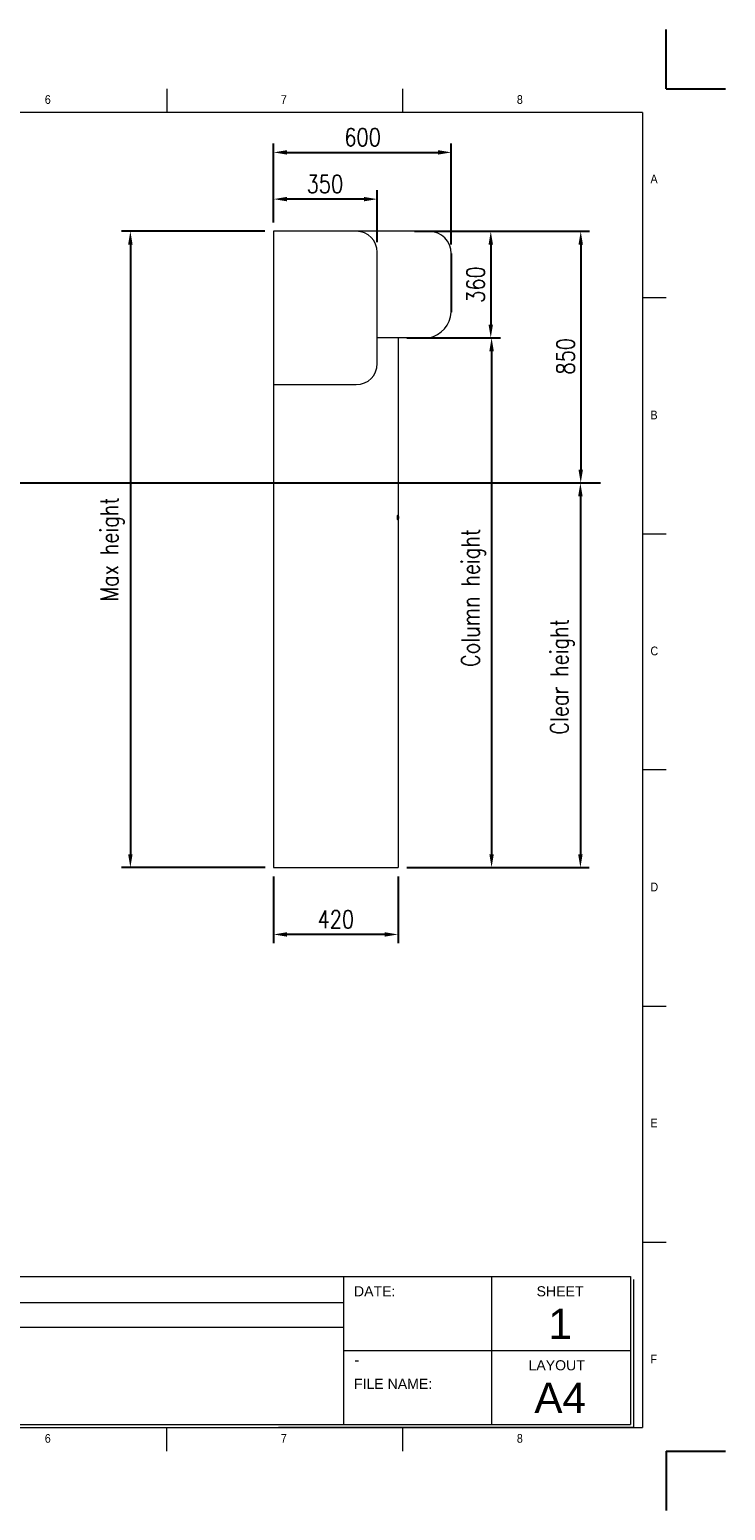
# Model space of a CAD drawing. Header units: millimetres. Extents: x 1545 to 15470, y 764 to 5767.
# Tile 8 of 8: x 13120 to 15470, y 765 to 5767. Entities that reach past the tile are written whole.
import ezdxf

# ---------------------------------------------------------------- set-up
doc = ezdxf.new("R2010")
doc.units = ezdxf.units.MM
doc.header["$LTSCALE"] = 50
doc.header["$PDSIZE"] = -1
doc.layers.add('FORMAT', color=7, linetype='Continuous')
doc.styles.add('NYIP', font='romans.shx', dxfattribs={"width": 0.8})
doc.styles.add('SLDTEXTSTYLE0', font='Gothic.ttf', dxfattribs={"width": 0.913})
doc.styles.get("Standard").update_dxf_attribs({"font": 'Gothic.ttf'})
doc.dimstyles.new('STANDARD35', dxfattribs={"dimscale": 35, "dimtxt": 2, "dimasz": 1.5, "dimexe": 1, "dimexo": 1, "dimgap": 0.7, "dimtad": 1, "dimdec": 0, "dimdsep": 46, "dimtxsty": 'NYIP', "dimcen": 0, "dimclrd": 1, "dimclre": 1, "dimclrt": 2, "dimadec": 0, "dimazin": 0, "dimtfac": 1, "dimtdec": 0, "dimtix": 1, "dimtmove": 0, "dimatfit": 3, "dimfxl": 0, "dimtvp": 1, "dimtolj": 1, "dimtzin": 0, "dimarcsym": 0})

# ---------------------------------------------------------------- blocks, each defined once
blk = doc.blocks.new('A$C7C9C4F3F')
at = {"color": 7, "lineweight": 5}
for p, q in [((8295, 11245), (8295, 11504)), ((0, 1766), (199, 1766))]:
    blk.add_line(p, q, dxfattribs=at)
at = {"layer": 'FORMAT', "color": 7, "lineweight": 5}
for p, q in [((2216, 11304), (2216, 11504)), ((4209, 11504), (4209, 11304)), ((6202, 11304), (6202, 11504)), ((10188, 11304), (10188, 11504)), ((12181, 11504), (12181, 11304)), ((14174, 11304), (14174, 11504)), ((16199, 11304), (199, 11304)), ((199, 11304), (199, 199)), ((16199, 11304), (16199, 199)), ((199, 9738), (0, 9738)), ((16399, 9738), (16199, 9738)), ((0, 7745), (199, 7745)), ((16199, 7745), (16399, 7745)), ((0, 5752), (199, 5752)), ((16399, 5752), (16199, 5752)), ((0, 3759), (199, 3759)), ((16199, 3759), (16399, 3759)), ((16199, 1766), (16399, 1766)), ((8295, 0), (8295, 258)), ((199, 199), (16199, 199)), ((2224, 0), (2224, 199)), ((4018, 199), (4018, 0)), ((6210, 0), (6210, 199)), ((10188, 0), (10188, 199)), ((12181, 0), (12181, 199)), ((14174, 0), (14174, 199))]:
    blk.add_line(p, q, dxfattribs=at)
at = {"color": 7, "lineweight": 5, "char_height": 73.8, "attachment_point": 1, "style": 'SLDTEXTSTYLE0'}
for s, insert in [('1', (1203, 11450)), ('2', (3180, 11450)), ('3', (5173, 11450)), ('4', (7166, 11450)), ('5', (9159, 11450)), ('6', (11152, 11450)), ('7', (13145, 11450)), ('8', (15138, 11450)), ('A', (66, 10780)), ('A', (16266, 10780)), ('B', (66, 8787)), ('B', (16266, 8787)), ('C', (66, 6794)), ('C', (16266, 6794)), ('D', (66, 4801)), ('D', (16266, 4801)), ('E', (66, 2808)), ('1', (1012, 145)), ('2', (2988, 145)), ('3', (4981, 145)), ('4', (6974, 145))]:
    blk.add_mtext(s, dxfattribs=dict(at, insert=insert))
at = {"layer": 'FORMAT', "color": 7, "lineweight": 5, "char_height": 73.8, "attachment_point": 1, "style": 'SLDTEXTSTYLE0'}
for s, insert in [('E', (16266, 2808)), ('F', (66, 815)), ('F', (16266, 815)), ('5', (9159, 145)), ('6', (11152, 145)), ('7', (13145, 145)), ('8', (15138, 145))]:
    blk.add_mtext(s, dxfattribs=dict(at, insert=insert))
blk = doc.blocks.new('*D228')
at = {"color": 7, "lineweight": -2}
for p, q in [((13943.9, 2906.5), (13943.9, 2680.5)), ((14363.9, 2906.5), (14363.9, 2680.5)), ((14318.9, 2710.5), (13988.9, 2710.5))]:
    blk.add_line(p, q, dxfattribs=at)
at = {"color": 7}
for points in [[(13988.9, 2718), (13988.9, 2703), (13943.9, 2710.5)], [(14318.9, 2703), (14318.9, 2718), (14363.9, 2710.5)]]:
    blk.add_solid(points, dxfattribs=at)
at = {"layer": 'Defpoints', "color": 0}
for p in [(13943.9, 2936.5), (14363.9, 2936.5), (13943.9, 2710.5)]:
    blk.add_point(p, dxfattribs=at)
at = {"color": 7, "lineweight": 0, "insert": (14153.9, 2761.5), "char_height": 60, "attachment_point": 5, "style": 'NYIP'}
blk.add_mtext('\\A1;420', dxfattribs=at)
blk = doc.blocks.new('*D229')
at = {"color": 7, "lineweight": -2}
for p, q in [((13943.9, 5115.5), (13943.9, 5382)), ((13988.9, 5352), (14498.9, 5352)), ((14543.9, 5040.5), (14543.9, 5382))]:
    blk.add_line(p, q, dxfattribs=at)
at = {"color": 7}
for points in [[(13988.9, 5359.5), (13988.9, 5344.5), (13943.9, 5352)], [(14498.9, 5344.5), (14498.9, 5359.5), (14543.9, 5352)]]:
    blk.add_solid(points, dxfattribs=at)
at = {"layer": 'Defpoints', "color": 0}
for p in [(14543.9, 5352), (13943.9, 5085.5), (14543.9, 5010.5)]:
    blk.add_point(p, dxfattribs=at)
at = {"color": 7, "lineweight": 0, "insert": (14244.2, 5403), "char_height": 60, "attachment_point": 5, "style": 'NYIP'}
blk.add_mtext('\\A1;600', dxfattribs=at)
blk = doc.blocks.new('*D230')
at = {"color": 7, "lineweight": -2}
for p, q in [((13943.9, 5115.5), (13943.9, 5224.1)), ((14293.8, 5048.7), (14293.8, 5224.1)), ((14248.8, 5194.1), (13988.9, 5194.1))]:
    blk.add_line(p, q, dxfattribs=at)
at = {"color": 7}
for points in [[(13988.9, 5201.6), (13988.9, 5186.6), (13943.9, 5194.1)], [(14248.8, 5186.6), (14248.8, 5201.6), (14293.8, 5194.1)]]:
    blk.add_solid(points, dxfattribs=at)
at = {"layer": 'Defpoints', "color": 0}
for p in [(13943.9, 5194.1), (13943.9, 5085.5), (14293.8, 5018.7)]:
    blk.add_point(p, dxfattribs=at)
at = {"color": 7, "lineweight": 0, "insert": (14117, 5245.1), "char_height": 60, "attachment_point": 5, "style": 'NYIP'}
blk.add_mtext('\\A1;350', dxfattribs=at)
blk = doc.blocks.new('*D256')
at = {"color": 7, "lineweight": -2}
for p, q in [((14419.1, 5085.5), (15011.1, 5085.5)), ((14981.1, 5040.5), (14981.1, 4280.5)), ((14419.1, 4235.5), (15011.1, 4235.5))]:
    blk.add_line(p, q, dxfattribs=at)
at = {"color": 7}
for points in [[(14988.6, 5040.5), (14973.6, 5040.5), (14981.1, 5085.5)], [(14973.6, 4280.5), (14988.6, 4280.5), (14981.1, 4235.5)]]:
    blk.add_solid(points, dxfattribs=at)
at = {"layer": 'Defpoints', "color": 0}
for p in [(14389.1, 5085.5), (14389.1, 4235.5), (14981.1, 4235.5)]:
    blk.add_point(p, dxfattribs=at)
at = {"color": 7, "lineweight": 0, "insert": (14930.1, 4663.3), "char_height": 60, "attachment_point": 5, "rotation": 90, "style": 'NYIP'}
blk.add_mtext('\\A1;850', dxfattribs=at)
blk = doc.blocks.new('*D257')
at = {"color": 7, "lineweight": -2}
for p, q in [((14394, 4235.5), (15009.9, 4235.5)), ((14979.9, 4190.5), (14979.9, 2981.5)), ((14393.9, 2936.5), (15009.9, 2936.5))]:
    blk.add_line(p, q, dxfattribs=at)
at = {"color": 7}
for points in [[(14987.4, 4190.5), (14972.4, 4190.5), (14979.9, 4235.5)], [(14972.4, 2981.5), (14987.4, 2981.5), (14979.9, 2936.5)]]:
    blk.add_solid(points, dxfattribs=at)
at = {"layer": 'Defpoints', "color": 0}
for p in [(14364, 4235.5), (14363.9, 2936.5), (14979.9, 2936.5)]:
    blk.add_point(p, dxfattribs=at)
at = {"color": 7, "lineweight": 0, "insert": (14918.9, 3580.4), "char_height": 60, "attachment_point": 5, "rotation": 90, "style": 'NYIP'}
blk.add_mtext('\\A1;Clear height', dxfattribs=at)
blk = doc.blocks.new('*D259')
at = {"color": 7, "lineweight": -2}
for p, q in [((13913.9, 5085.5), (13429.9, 5085.5)), ((13459.9, 5040.5), (13459.9, 2981.5)), ((13914.9, 2936.5), (13429.9, 2936.5))]:
    blk.add_line(p, q, dxfattribs=at)
at = {"color": 7}
for points in [[(13467.4, 5040.5), (13452.4, 5040.5), (13459.9, 5085.5)], [(13452.4, 2981.5), (13467.4, 2981.5), (13459.9, 2936.5)]]:
    blk.add_solid(points, dxfattribs=at)
at = {"layer": 'Defpoints', "color": 0}
for p in [(13943.9, 5085.5), (13459.9, 2936.5), (13944.9, 2936.5)]:
    blk.add_point(p, dxfattribs=at)
at = {"color": 7, "lineweight": 0, "insert": (13398.9, 4011), "char_height": 60, "attachment_point": 5, "rotation": 90, "style": 'NYIP'}
blk.add_mtext('\\A1;Max height', dxfattribs=at)
blk = doc.blocks.new('*D261')
at = {"color": 7, "lineweight": -2}
for p, q in [((14394, 4725.5), (14709.9, 4725.5)), ((14679.9, 4680.5), (14679.9, 2981.5)), ((14393.9, 2936.5), (14709.9, 2936.5))]:
    blk.add_line(p, q, dxfattribs=at)
at = {"color": 7}
for points in [[(14687.4, 4680.5), (14672.4, 4680.5), (14679.9, 4725.5)], [(14672.4, 2981.5), (14687.4, 2981.5), (14679.9, 2936.5)]]:
    blk.add_solid(points, dxfattribs=at)
at = {"layer": 'Defpoints', "color": 0}
for p in [(14364, 4725.5), (14363.9, 2936.5), (14679.9, 2936.5)]:
    blk.add_point(p, dxfattribs=at)
at = {"color": 7, "lineweight": 0, "insert": (14618.9, 3847.2), "char_height": 60, "attachment_point": 5, "rotation": 90, "style": 'NYIP'}
blk.add_mtext('\\A1;Column height', dxfattribs=at)
blk = doc.blocks.new('*D264')
at = {"color": 7, "lineweight": -2}
for p, q in [((14515.9, 5085.5), (14707.2, 5085.5)), ((14677.2, 5040.5), (14677.2, 4770.5)), ((14498.9, 4725.5), (14707.2, 4725.5))]:
    blk.add_line(p, q, dxfattribs=at)
at = {"color": 7}
for points in [[(14684.7, 5040.5), (14669.7, 5040.5), (14677.2, 5085.5)], [(14669.7, 4770.5), (14684.7, 4770.5), (14677.2, 4725.5)]]:
    blk.add_solid(points, dxfattribs=at)
at = {"layer": 'Defpoints', "color": 0}
for p in [(14485.9, 5085.5), (14468.9, 4725.5), (14677.2, 4725.5)]:
    blk.add_point(p, dxfattribs=at)
at = {"color": 7, "lineweight": 0, "insert": (14626.2, 4905.5), "char_height": 60, "attachment_point": 5, "rotation": 90, "style": 'NYIP'}
blk.add_mtext('\\A1;360', dxfattribs=at)

msp = doc.modelspace()

# ---------------------------------------------------------------- linework, layer by layer
at = {"color": 2}
for p, q in [((15269.6, 5566.7), (15269.6, 5766.7)), ((15269.6, 5566.7), (15469.6, 5566.7)), ((15269.6, 965.2), (15469.6, 965.2)), ((15269.6, 965.2), (15269.6, 765.2))]:
    msp.add_line(p, q, dxfattribs=at)
at = {"color": 7, "linetype": 'Continuous', "lineweight": 5}
for p, q in [((14222.9, 5085.5), (13943.9, 5085.5)), ((13943.9, 5085.5), (13943.9, 4569.5)), ((14468.9, 5085.5), (14222.9, 5085.5)), ((14468.4, 5084), (14468.4, 5084)), ((14293.9, 4638.5), (14293.9, 5014.5)), ((14468.9, 4725.5), (14293.9, 4725.5)), ((14364, 4725.5), (14363.9, 2936.5)), ((13943.9, 4568.5), (13943.9, 4036.5)), ((13943.9, 4567.5), (14222.9, 4567.5)), ((14361.3, 4126), (14360.9, 4126)), ((14360.9, 4112), (14361.3, 4112)), ((14361.3, 4126), (14361.3, 4125.5)), ((14361.3, 4125.5), (14361.3, 4112)), ((14365.3, 4122.5), (14365.3, 4122.2)), ((14365.3, 4122.2), (14365.3, 4115.5)), ((13943.9, 4036.5), (13943.9, 3636.5)), ((13943.9, 3636.5), (13943.9, 2936.5)), ((13943.9, 2936.5), (13944.9, 2936.5)), ((13944.9, 2936.5), (14363.9, 2936.5))]:
    msp.add_line(p, q, dxfattribs=at)
for p, q in [((14543.9, 5010.5), (14543.9, 4812)), ((12340.2, 4235.5), (15048.3, 4235.5))]:
    msp.add_line(p, q)
at = {"lineweight": 5}
for p, q in [((12589.4, 1555.2), (15148.7, 1555.2)), ((14179.6, 1555.2), (14179.6, 1055.2)), ((14679.6, 1555.2), (14679.6, 1055.2)), ((15148.7, 1555.2), (15148.7, 1055.2)), ((15159, 1544.9), (15159, 1044.9)), ((12591.4, 1467.7), (14179.6, 1467.7)), ((12591.4, 1383.8), (14179.6, 1383.8)), ((14179.6, 1305.2), (15148.7, 1305.2)), ((12589.4, 1055.2), (15148.7, 1055.2)), ((12599.7, 1044.9), (15159, 1044.9)), ((15159, 1044.9), (13960, 1044.9)), ((13970.3, 1044.9), (15159, 1044.9))]:
    msp.add_line(p, q, dxfattribs=at)
at = {"color": 7, "linetype": 'Continuous', "lineweight": 15}
for centre, radius, start, end in [((14222.9, 5014.5), 71, 0, 90), ((14468.9, 5010.5), 75, 0, 90), ((14449.3, 4818.3), 94.9, 281.9681, 356.1893), ((14222.9, 4638.5), 71, 270, 0), ((14358.7, 4119), 7.45, 28.0059, 69.9053), ((14358.7, 4119), 7.45, 290.0947, 331.9941)]:
    msp.add_arc(centre, radius, start, end, dxfattribs=at)

# ---------------------------------------------------------------- block references
at = {"xscale": 0.4, "yscale": 0.4, "zscale": 0.4}
msp.add_blockref('A$C7C9C4F3F', (8710.2, 965.2), dxfattribs=at)

# ---------------------------------------------------------------- texts
at = {"lineweight": 5}
for s, insert, char_height, width, attachment_point in [('{\\fArial|b0|i0|c0|p34;DATE:}', (14215.2, 1522.3), 34.043, 578.728, 1), ('{\\fArial|b0|i0|c0|p34;SHEET}', (14832, 1522.3), 34.043, 578.728, 1), ('{\\fArial|b0|i0|c0|p34;1}', (14911.6, 1446.4), 102, 223.943, 2), ('{\\fArial|b0|i0|c0|p34;\\H0.752x;-}', (14216.2, 1292.7), 50, 1044.717, 1), ('{\\fArial|b0|i0|c0|p34;LAYOUT}', (14804.7, 1272.3), 34.043, 578.728, 1), ('{\\fArial|b0|i0|c0|p34;FILE NAME:}', (14215.2, 1209.7), 34.043, 578.728, 1), ('{\\fArial|b0|i0|c0|p34;A4}', (14911.6, 1196.4), 102, 223.943, 2)]:
    msp.add_mtext(s, dxfattribs=dict(at, insert=insert, char_height=char_height, width=width, attachment_point=attachment_point))

# ---------------------------------------------------------------- dimensions: what is measured, and where the dimension line sits
at = {"color": 7, "lineweight": 0}
for base, p1, p2, angle, picture, middle in [((14543.9, 5352), (13943.9, 5085.5), (14543.9, 5010.5), 180, '*D229', (14244.2, 5352)), ((14981.1, 4235.5), (14389.1, 5085.5), (14389.1, 4235.5), 90, '*D256', (14981.1, 4663.3))]:
    dim = msp.add_linear_dim(base=base, p1=p1, p2=p2, angle=angle, dimstyle='STANDARD35', override={"dimscale": 30, "dimclrd": 7, "dimclre": 7, "dimclrt": 7}, dxfattribs=at)
    dim.commit()
    dim.dimension.update_dxf_attribs({"geometry": picture, "text_midpoint": middle, "dimtype": 160})
dim = msp.add_linear_dim(base=(13943.9, 5194.1), p1=(14293.8, 5018.7), p2=(13943.9, 5085.5), dimstyle='STANDARD35', override={"dimscale": 30, "dimclrd": 7, "dimclre": 7, "dimclrt": 7}, dxfattribs=at)
dim.commit()
dim.dimension.update_dxf_attribs({"geometry": '*D230', "text_midpoint": (14117, 5194.1), "dimtype": 160})
dim = msp.add_linear_dim(base=(13459.9, 2936.5), p1=(13943.9, 5085.5), p2=(13944.9, 2936.5), angle=90, text='Max height', dimstyle='STANDARD35', override={"dimscale": 30, "dimclrd": 7, "dimclre": 7, "dimclrt": 7}, dxfattribs=at)
dim.commit()
dim.dimension.update_dxf_attribs({"geometry": '*D259', "text_midpoint": (13398.9, 4011)})
for base, p1, p2, angle, picture, middle in [((14677.2, 4725.5), (14485.9, 5085.5), (14468.9, 4725.5), 90, '*D264', (14626.2, 4905.5)), ((13943.9, 2710.5), (14363.9, 2936.5), (13943.9, 2936.5), 180, '*D228', (14153.9, 2761.5))]:
    dim = msp.add_linear_dim(base=base, p1=p1, p2=p2, angle=angle, dimstyle='STANDARD35', override={"dimscale": 30, "dimclrd": 7, "dimclre": 7, "dimclrt": 7}, dxfattribs=at)
    dim.commit()
    dim.dimension.update_dxf_attribs({"geometry": picture, "text_midpoint": middle})
for base, p1, text, picture, middle in [((14679.9, 2936.5), (14364, 4725.5), 'Column height', '*D261', (14679.9, 3847.2)), ((14979.9, 2936.5), (14364, 4235.5), 'Clear height', '*D257', (14979.9, 3580.4))]:
    dim = msp.add_linear_dim(base=base, p1=p1, p2=(14363.9, 2936.5), angle=90, text=text, dimstyle='STANDARD35', override={"dimscale": 30, "dimclrd": 7, "dimclre": 7, "dimclrt": 7}, dxfattribs=at)
    dim.commit()
    dim.dimension.update_dxf_attribs({"geometry": picture, "text_midpoint": middle, "dimtype": 160})

doc.saveas('drawing.dxf')
